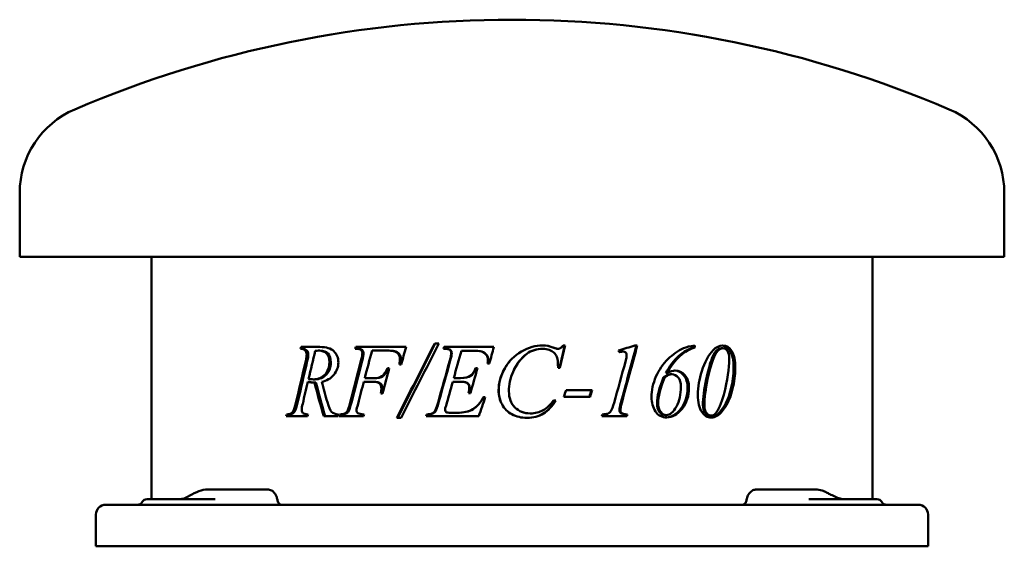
# Model space of a CAD drawing. Header units: millimetres. Extents: x 242 to 598, y 202 to 392.
import ezdxf

# ---------------------------------------------------------------- set-up
doc = ezdxf.new("R2010")
doc.units = ezdxf.units.MM
doc.header["$LTSCALE"] = 2
doc.layers.add('Widoczne (ISO)', color=7, linetype='Continuous', lineweight=50)

msp = doc.modelspace()

# ---------------------------------------------------------------- linework, layer by layer
at = {"layer": 'Widoczne (ISO)'}
for p, q in [((242.5, 306.5), (242.5, 329.5)), ((597.5, 306.5), (597.5, 329.5)), ((597.5, 306.5), (242.5, 306.5)), ((290, 219), (290, 306.5)), ((550, 219), (550, 306.5)), ((350.73, 273.92), (343.98, 273.92)), ((381.82, 273.92), (363.69, 273.92)), ((393.64, 275.15), (392.12, 275.15)), ((413.42, 273.92), (395.56, 273.92)), ((435.03, 273.62), (435.15, 273.62)), ((439.12, 274.5), (438.45, 274.5)), ((465.17, 274.43), (464.34, 274.43)), ((485.41, 274.37), (485.41, 273.72)), ((485.41, 273.72), (485.92, 273.72)), ((485.92, 274.43), (485.92, 273.72)), ((495.49, 273.47), (496.07, 273.47)), ((344.38, 273.25), (343.93, 273.25)), ((350.77, 272.62), (350.23, 272.62)), ((363.92, 273.25), (363.49, 273.25)), ((369.53, 272.62), (374.22, 272.62)), ((374.57, 272.62), (374.22, 272.62)), ((377.66, 272.43), (377.33, 272.43)), ((395.34, 273.25), (395.73, 273.25)), ((395.91, 273.25), (395.73, 273.25)), ((401.79, 272.58), (404.97, 272.58)), ((405.09, 272.58), (404.97, 272.58)), ((410.92, 270.96), (410.85, 270.96)), ((431.08, 273.25), (431.17, 273.25)), ((436.46, 273.25), (436.59, 273.25)), ((459.78, 272.25), (460.09, 272.25)), ((375.77, 266.26), (375.12, 266.26)), ((379.4, 267.61), (380.06, 267.61)), ((407.55, 266.28), (406.88, 266.28)), ((411.19, 267.92), (411.87, 267.92)), ((436.61, 266.39), (437.28, 266.39)), ((474.67, 263), (475.09, 263)), ((475.46, 264.55), (475.89, 264.55)), ((477.17, 264.1), (477.62, 264.1)), ((346.95, 261.36), (346.38, 261.36)), ((348.93, 262.24), (348.38, 262.24)), ((349.29, 261.08), (348.74, 261.08)), ((366.58, 261.36), (369.65, 261.36)), ((369.95, 262.67), (366.91, 262.67)), ((370.03, 261.36), (369.65, 261.36)), ((370.33, 262.67), (369.95, 262.67)), ((398.62, 261.38), (401.04, 261.38)), ((401.35, 262.69), (398.98, 262.69)), ((401.19, 261.38), (401.04, 261.38)), ((401.49, 262.69), (401.35, 262.69)), ((372.66, 257.17), (373.34, 257.17)), ((404.26, 257.22), (404.99, 257.22)), ((410.38, 255.87), (409.71, 255.87)), ((438.74, 255.89), (448.14, 255.89)), ((448.87, 258.34), (439.48, 258.34)), ((342.7, 253.78), (342.1, 253.78)), ((435.82, 254.62), (434.95, 254.62)), ((338.63, 248.92), (346.3, 248.92)), ((339.42, 249.6), (338.79, 249.6)), ((340.85, 249.88), (340.23, 249.88)), ((341.72, 250.72), (341.11, 250.72)), ((352.11, 248.92), (357.28, 248.92)), ((357.73, 248.92), (366.48, 248.92)), ((358.42, 249.6), (357.94, 249.6)), ((360.1, 249.86), (359.64, 249.86)), ((361.05, 250.7), (360.6, 250.7)), ((389, 248.92), (408.02, 248.92)), ((389.48, 249.6), (389.24, 249.6)), ((392.38, 250.7), (392.16, 250.7)), ((400.11, 250.17), (397.88, 250.17)), ((400.27, 250.17), (400.11, 250.17)), ((426.55, 249.96), (426.6, 249.96)), ((452.33, 248.92), (461.43, 248.92)), ((461.29, 249.6), (461.61, 249.6)), ((475.26, 249.33), (475.69, 249.33)), ((491.22, 249.17), (491.77, 249.17)), ((493.33, 249.05), (493.9, 249.05)), ((378.53, 248.35), (380.06, 248.35)), ((319.28, 222.5), (310.42, 222.5)), ((330.29, 222.5), (319.28, 222.5)), ((331.87, 222.5), (330.29, 222.5)), ((508.13, 222.5), (509.71, 222.5)), ((520.63, 222.5), (509.71, 222.5)), ((529.41, 222.5), (520.63, 222.5)), ((273.5, 217), (278, 217)), ((562, 217), (278, 217)), ((288.43, 219), (303.91, 219)), ((312.95, 219), (303.91, 219)), ((536.09, 219), (527.05, 219)), ((536.09, 219), (551.57, 219)), ((562, 217), (566.5, 217)), ((270, 213.5), (270, 202)), ((570, 213.5), (570, 202)), ((270, 202), (278, 202)), ((562, 202), (278, 202)), ((562, 202), (570, 202))]:
    msp.add_line(p, q, dxfattribs=at)
for centre, radius, start, end in [((420, -8), 400, 66.7905, 113.2095), ((275.28, 329.5), 32.78, 113.2095, 180), ((564.72, 329.5), 32.78, 0, 66.7905), ((273.5, 213.5), 3.5, 90, 180), ((284.97, 219), 2, 270, 330), ((288.43, 217), 2, 90, 150), ((551.57, 217), 2, 30, 90), ((555.03, 219), 2, 210, 270), ((566.5, 213.5), 3.5, 0, 90)]:
    msp.add_arc(centre, radius, start, end, dxfattribs=at)
for centre, major_axis, ratio, start_param, end_param in [((306.36, 219.11), (0.1, 2.5), 0.341609, 0.168083, 0.169923), ((531.95, 217.72), (1.24, 3.82), 0.498657, 6.191246, 6.194433), ((303.74, 217.96), (-0.95, 1.76), 0.572665, 6.282714, 6.285264)]:
    msp.add_ellipse(centre, major_axis=major_axis, ratio=ratio, start_param=start_param, end_param=end_param, dxfattribs=at)
for points in [[(343.8, 273.25), (343.86, 273.47), (343.92, 273.7), (343.98, 273.92)], [(344.38, 273.25), (344.44, 273.47), (344.5, 273.7), (344.56, 273.92)], [(363.49, 273.25), (363.55, 273.47), (363.62, 273.7), (363.69, 273.92)], [(363.92, 273.25), (363.99, 273.47), (364.05, 273.7), (364.12, 273.92)], [(378.53, 248.35), (382.99, 257.28), (387.53, 266.22), (392.12, 275.15)], [(378.85, 248.35), (383.27, 257.28), (387.78, 266.22), (392.34, 275.15)], [(393.64, 275.15), (389.06, 266.22), (384.52, 257.28), (380.06, 248.35)], [(381.82, 273.92), (381.23, 271.82), (380.65, 269.72), (380.06, 267.61)], [(395.34, 273.25), (395.42, 273.47), (395.49, 273.7), (395.56, 273.92)], [(395.53, 273.25), (395.61, 273.47), (395.68, 273.7), (395.75, 273.92)], [(413.42, 273.92), (412.9, 271.92), (412.38, 269.92), (411.87, 267.92)], [(431.04, 274.5), (432.23, 274.49), (433.56, 274.2), (435.03, 273.62)], [(431.09, 274.5), (432.29, 274.5), (433.65, 274.2), (435.15, 273.62)], [(435.03, 273.62), (435.69, 273.37), (436.17, 273.25), (436.46, 273.25)], [(435.15, 273.62), (435.81, 273.37), (436.29, 273.25), (436.59, 273.25)], [(438.97, 274.5), (438.36, 271.79), (437.76, 269.09), (437.15, 266.39)], [(439.12, 274.5), (438.51, 271.79), (437.89, 269.09), (437.28, 266.39)], [(458.44, 272.7), (460.42, 273.28), (462.39, 273.86), (464.34, 274.43)], [(464.82, 274.43), (462.98, 267.54), (461.12, 260.65), (459.24, 253.76)], [(465.17, 274.43), (463.31, 267.54), (461.44, 260.65), (459.55, 253.76)], [(481.79, 273.43), (482.91, 273.92), (484.3, 274.26), (485.92, 274.43)], [(492.48, 272.74), (493.56, 273.87), (494.75, 274.43), (496.04, 274.43)], [(345.61, 268.9), (345.86, 269.91), (345.98, 270.69), (345.98, 271.25)], [(346.18, 268.9), (346.43, 269.91), (346.55, 270.69), (346.55, 271.25)], [(349.07, 272.47), (348.26, 269.12), (347.45, 265.76), (346.65, 262.4)], [(350.23, 272.62), (349.9, 272.62), (349.51, 272.57), (349.07, 272.47)], [(365.55, 268.9), (365.88, 270.11), (366.04, 271.06), (366.04, 271.76)], [(365.97, 268.9), (366.29, 270.11), (366.45, 271.06), (366.45, 271.76)], [(369.53, 272.62), (368.66, 269.3), (367.78, 265.98), (366.91, 262.67)], [(377.33, 272.43), (376.86, 272.55), (375.81, 272.62), (374.22, 272.62)], [(377.66, 272.43), (377.19, 272.55), (376.15, 272.62), (374.57, 272.62)], [(397.57, 268.98), (397.92, 270.19), (398.1, 271.12), (398.1, 271.76)], [(397.75, 268.98), (398.09, 270.19), (398.27, 271.12), (398.27, 271.76)], [(401.79, 272.58), (400.85, 269.28), (399.92, 265.98), (398.98, 262.69)], [(409.01, 272.25), (408.43, 272.47), (407.08, 272.58), (404.97, 272.58)], [(409.1, 272.25), (408.52, 272.47), (407.18, 272.58), (405.09, 272.58)], [(410.85, 270.96), (410.43, 271.52), (409.81, 271.95), (409.01, 272.25)], [(410.92, 270.96), (410.5, 271.52), (409.89, 271.95), (409.1, 272.25)], [(411.32, 269.33), (411.32, 269.98), (411.16, 270.53), (410.85, 270.96)], [(411.38, 269.33), (411.38, 269.98), (411.23, 270.53), (410.92, 270.96)], [(425.32, 271.45), (423.21, 269.91), (421.56, 267.74), (420.37, 264.94)], [(425.36, 271.45), (423.24, 269.91), (421.58, 267.74), (420.38, 264.94)], [(431.08, 273.25), (428.89, 273.25), (426.97, 272.65), (425.32, 271.45)], [(431.17, 273.25), (428.96, 273.25), (427.02, 272.65), (425.36, 271.45)], [(458.67, 272.02), (458.59, 272.25), (458.52, 272.47), (458.44, 272.7)], [(459.78, 272.25), (459.53, 272.25), (459.16, 272.19), (458.65, 272.09)], [(460.09, 272.25), (459.8, 272.25), (459.32, 272.17), (458.67, 272.02)], [(460.89, 268.61), (461.13, 269.51), (461.27, 270.02), (461.3, 270.14)], [(461.3, 270.14), (461.32, 270.39), (461.33, 270.63), (461.33, 270.86)], [(488.4, 265.18), (489.49, 268.5), (490.86, 271.02), (492.48, 272.74)], [(342.1, 253.78), (343.26, 258.82), (344.43, 263.86), (345.61, 268.9)], [(342.7, 253.78), (343.85, 258.82), (345.01, 263.86), (346.18, 268.9)], [(361.65, 253.83), (362.94, 258.85), (364.24, 263.87), (365.55, 268.9)], [(362.1, 253.83), (363.38, 258.85), (364.67, 263.87), (365.97, 268.9)], [(375.77, 266.26), (374.96, 263.23), (374.15, 260.2), (373.34, 257.17)], [(379.4, 267.61), (379.53, 268.37), (379.6, 269), (379.6, 269.49)], [(379.71, 267.61), (379.84, 268.37), (379.91, 269), (379.91, 269.49)], [(393.32, 253.89), (394.73, 258.92), (396.15, 263.95), (397.57, 268.98)], [(393.53, 253.89), (394.93, 258.92), (396.34, 263.95), (397.75, 268.98)], [(407.55, 266.28), (406.7, 263.26), (405.84, 260.24), (404.99, 257.22)], [(411.19, 267.92), (411.27, 268.48), (411.32, 268.95), (411.32, 269.33)], [(411.26, 267.92), (411.34, 268.48), (411.38, 268.95), (411.38, 269.33)], [(436.61, 266.39), (436.58, 267.06), (436.56, 267.73), (436.53, 268.41)], [(456.82, 253.76), (458.18, 258.71), (459.54, 263.66), (460.89, 268.61)], [(496.34, 256.71), (497.67, 261.95), (498.32, 266.21), (498.32, 269.49)], [(420.38, 264.94), (419.38, 262.64), (418.89, 260.3), (418.89, 257.93)], [(420.37, 264.94), (420.24, 264.62), (420.12, 264.31), (420, 264)], [(474.67, 263), (473.09, 259.25), (472.29, 256.11), (472.29, 253.56)], [(475.09, 263), (473.5, 259.25), (472.7, 256.11), (472.7, 253.56)], [(475.89, 264.55), (477.09, 265.12), (478.07, 265.41), (478.82, 265.41)], [(487.02, 256.71), (487.02, 259.52), (487.48, 262.35), (488.4, 265.18)], [(346.38, 261.36), (345.77, 258.71), (345.15, 256.07), (344.54, 253.42)], [(348.74, 261.08), (347.98, 261.06), (347.19, 261.16), (346.38, 261.36)], [(346.65, 262.4), (347.31, 262.29), (347.88, 262.24), (348.38, 262.24)], [(349, 261.08), (348.34, 261.09), (347.65, 261.18), (346.95, 261.36)], [(352.11, 248.92), (350.97, 252.97), (349.85, 257.03), (348.74, 261.08)], [(352.63, 248.92), (351.5, 252.97), (350.39, 257.03), (349.29, 261.08)], [(351.39, 261.36), (352.07, 258.92), (352.75, 256.47), (353.43, 254.03)], [(366.58, 261.36), (365.88, 258.73), (365.19, 256.09), (364.5, 253.46)], [(398.62, 261.38), (397.81, 258.5), (397.01, 255.61), (396.21, 252.72)], [(404.26, 257.22), (404.48, 257.98), (404.58, 258.63), (404.58, 259.18)], [(404.38, 257.22), (404.6, 257.98), (404.7, 258.63), (404.7, 259.18)], [(490, 262.3), (489.23, 258.65), (488.84, 255.55), (488.84, 252.99)], [(490.54, 262.3), (489.76, 258.65), (489.37, 255.55), (489.37, 252.99)], [(372.66, 257.17), (372.83, 257.91), (372.92, 258.52), (372.92, 258.99)], [(373.02, 257.17), (373.2, 257.91), (373.29, 258.52), (373.29, 258.99)], [(410.38, 255.87), (409.59, 253.55), (408.8, 251.24), (408.02, 248.92)], [(438.74, 255.89), (438.98, 256.71), (439.23, 257.52), (439.48, 258.34)], [(448.65, 258.34), (448.41, 257.52), (448.16, 256.71), (447.92, 255.89)], [(448.87, 258.34), (448.63, 257.52), (448.38, 256.71), (448.14, 255.89)], [(493.36, 249.9), (494.53, 251.24), (495.52, 253.51), (496.34, 256.71)], [(341.11, 250.72), (341.42, 251.31), (341.75, 252.33), (342.1, 253.78)], [(341.72, 250.72), (342.03, 251.31), (342.36, 252.33), (342.7, 253.78)], [(344.54, 253.42), (344.31, 252.52), (344.19, 251.76), (344.19, 251.15)], [(360.6, 250.7), (360.9, 251.2), (361.25, 252.25), (361.65, 253.83)], [(361.05, 250.7), (361.35, 251.2), (361.7, 252.25), (362.1, 253.83)], [(364.5, 253.46), (364.14, 252.23), (363.96, 251.42), (363.96, 251.01)], [(392.16, 250.7), (392.5, 251.2), (392.88, 252.27), (393.32, 253.89)], [(392.38, 250.7), (392.71, 251.2), (393.09, 252.27), (393.53, 253.89)], [(396.21, 252.72), (395.97, 252.03), (395.85, 251.5), (395.85, 251.13)], [(455.62, 250.72), (456.01, 251.29), (456.41, 252.31), (456.82, 253.76)], [(459.24, 253.76), (458.92, 252.55), (458.76, 251.67), (458.76, 251.13)], [(459.55, 253.76), (459.22, 252.55), (459.06, 251.67), (459.06, 251.13)], [(496.27, 252.21), (495.35, 250.75), (494.37, 249.7), (493.33, 249.05)], [(496.86, 252.21), (495.93, 250.75), (494.94, 249.7), (493.9, 249.05)], [(338.63, 248.92), (338.68, 249.15), (338.74, 249.37), (338.79, 249.6)], [(338.79, 249.6), (339.49, 249.64), (339.98, 249.73), (340.23, 249.88)], [(339.26, 248.92), (339.31, 249.15), (339.36, 249.37), (339.42, 249.6)], [(339.42, 249.6), (340.11, 249.64), (340.59, 249.73), (340.85, 249.88)], [(340.23, 249.88), (340.63, 250.09), (340.92, 250.37), (341.11, 250.72)], [(340.85, 249.88), (341.24, 250.09), (341.53, 250.37), (341.72, 250.72)], [(344.19, 251.15), (344.19, 250.67), (344.34, 250.3), (344.63, 250.03)], [(344.63, 250.03), (344.85, 249.84), (345.45, 249.69), (346.45, 249.6)], [(346.45, 249.6), (346.4, 249.37), (346.35, 249.15), (346.3, 248.92)], [(357.46, 249.6), (357.4, 249.37), (357.34, 249.15), (357.28, 248.92)], [(357.73, 248.92), (357.8, 249.15), (357.87, 249.37), (357.94, 249.6)], [(357.94, 249.6), (358.79, 249.62), (359.36, 249.71), (359.64, 249.86)], [(358.21, 248.92), (358.28, 249.15), (358.35, 249.37), (358.42, 249.6)], [(358.42, 249.6), (359.26, 249.62), (359.82, 249.71), (360.1, 249.86)], [(359.64, 249.86), (360.07, 250.07), (360.39, 250.35), (360.6, 250.7)], [(360.1, 249.86), (360.53, 250.07), (360.85, 250.35), (361.05, 250.7)], [(366.69, 249.6), (366.62, 249.37), (366.55, 249.15), (366.48, 248.92)], [(389, 248.92), (389.08, 249.15), (389.16, 249.37), (389.24, 249.6)], [(389.24, 249.6), (390.16, 249.62), (390.8, 249.71), (391.13, 249.86)], [(389.24, 248.92), (389.32, 249.15), (389.4, 249.37), (389.48, 249.6)], [(389.48, 249.6), (390.39, 249.62), (391.02, 249.71), (391.35, 249.86)], [(391.13, 249.86), (391.61, 250.08), (391.95, 250.36), (392.16, 250.7)], [(391.35, 249.86), (391.82, 250.08), (392.17, 250.36), (392.38, 250.7)], [(395.85, 251.13), (395.85, 250.86), (396, 250.61), (396.31, 250.39)], [(396.31, 250.39), (396.52, 250.24), (397.04, 250.17), (397.88, 250.17)], [(452.33, 248.92), (452.41, 249.15), (452.5, 249.37), (452.58, 249.6)], [(452.58, 249.6), (453.56, 249.62), (454.2, 249.71), (454.52, 249.84)], [(454.52, 249.84), (455, 250.06), (455.37, 250.35), (455.62, 250.72)], [(461.29, 249.6), (461.23, 249.37), (461.17, 249.15), (461.11, 248.92)], [(461.61, 249.6), (461.55, 249.37), (461.49, 249.15), (461.43, 248.92)], [(493.33, 249.05), (492.81, 248.72), (492.21, 248.54), (491.53, 248.5)], [(491.77, 249.17), (492.39, 249.17), (492.92, 249.41), (493.36, 249.9)], [(493.9, 249.05), (493.3, 248.68), (492.59, 248.49), (491.79, 248.49)], [(303.01, 219.85), (304.02, 220.44), (305.12, 221.04), (306.32, 221.58)], [(533.35, 221.46), (533.74, 221.25), (534.14, 221.04), (534.56, 220.83)], [(534.56, 220.83), (535.15, 220.54), (535.78, 220.25), (536.41, 219.96)], [(302.79, 219.72), (302.86, 219.76), (302.94, 219.81), (303.01, 219.85)], [(335.47, 218.48), (335.42, 218.71), (335.38, 218.94), (335.33, 219.16)], [(504.67, 219.16), (504.62, 218.94), (504.58, 218.71), (504.53, 218.48)], [(536.45, 219.94), (537.7, 219.36), (539.02, 219), (539.87, 219)]]:
    msp.add_open_spline(points, degree=3, dxfattribs=at)
for points, knots in [([(350.73, 273.92), (353.05, 273.92), (354.76, 273.41), (355.81, 272.38), (356.86, 271.35), (357.39, 269.99), (357.39, 268.31)], [0, 0, 0, 0, 1, 1, 1, 2, 2, 2, 2]), ([(415.17, 258.24), (415.17, 260.96), (415.9, 263.61), (417.37, 266.19), (418.83, 268.77), (420.84, 270.8), (423.39, 272.28), (425.94, 273.76), (428.51, 274.5), (431.09, 274.5)], [0, 0, 0, 0, 1, 1, 1, 2, 2, 2, 3, 3, 3, 3]), ([(436.59, 273.25), (436.89, 273.25), (437.14, 273.31), (437.36, 273.43), (437.58, 273.56), (437.94, 273.91), (438.45, 274.5)], [0, 0, 0, 0, 1, 1, 1, 2, 2, 2, 2]), ([(470.3, 255.79), (470.3, 258.31), (470.84, 260.79), (471.91, 263.24), (472.99, 265.69), (474.43, 267.8), (476.24, 269.55), (478.04, 271.31), (479.9, 272.6), (481.79, 273.43)], [0, 0, 0, 0, 1, 1, 1, 2, 2, 2, 3, 3, 3, 3]), ([(485.41, 273.72), (483.6, 273.23), (481.83, 272.2), (480.09, 270.62), (478.35, 269.05), (476.8, 267.03), (475.46, 264.55)], [0, 0, 0, 0, 1, 1, 1, 2, 2, 2, 2]), ([(485.92, 273.72), (484.1, 273.23), (482.31, 272.2), (480.55, 270.62), (478.8, 269.05), (477.24, 267.03), (475.89, 264.55)], [0, 0, 0, 0, 1, 1, 1, 2, 2, 2, 2]), ([(495.49, 273.47), (494.92, 273.47), (494.33, 273.19), (493.73, 272.64), (493.13, 272.08), (492.51, 270.91), (491.87, 269.14), (491.22, 267.37), (490.6, 265.09), (490, 262.3)], [0, 0, 0, 0, 1, 1, 1, 2, 2, 2, 3, 3, 3, 3]), ([(496.07, 273.47), (495.5, 273.47), (494.91, 273.19), (494.3, 272.64), (493.7, 272.08), (493.07, 270.91), (492.42, 269.14), (491.77, 267.37), (491.15, 265.09), (490.54, 262.3)], [0, 0, 0, 0, 1, 1, 1, 2, 2, 2, 3, 3, 3, 3]), ([(495.73, 274.42), (496.88, 274.33), (497.84, 273.68), (498.62, 272.46), (499.47, 271.15), (499.89, 269.08), (499.89, 266.24)], [0.073867, 0.073867, 0.073867, 0.073867, 1, 1, 1, 2, 2, 2, 2]), ([(496.04, 274.43), (497.32, 274.43), (498.38, 273.78), (499.23, 272.46), (500.08, 271.15), (500.51, 269.08), (500.51, 266.24)], [0, 0, 0, 0, 1, 1, 1, 2, 2, 2, 2]), ([(498.32, 269.49), (498.32, 270.85), (498.1, 271.86), (497.65, 272.5), (497.2, 273.15), (496.68, 273.47), (496.07, 273.47)], [0, 0, 0, 0, 1, 1, 1, 2, 2, 2, 2]), ([(345.98, 271.25), (345.98, 271.81), (345.79, 272.28), (345.41, 272.68), (345.03, 273.07), (344.49, 273.26), (343.8, 273.25)], [0, 0, 0, 0, 1, 1, 1, 2, 2, 2, 2]), ([(346.55, 271.25), (346.55, 271.81), (346.36, 272.28), (345.98, 272.68), (345.61, 273.07), (345.07, 273.26), (344.38, 273.25)], [0, 0, 0, 0, 1, 1, 1, 2, 2, 2, 2]), ([(354.15, 268.39), (354.15, 269.75), (353.82, 270.79), (353.17, 271.52), (352.52, 272.25), (351.53, 272.62), (350.23, 272.62)], [0, 0, 0, 0, 1, 1, 1, 2, 2, 2, 2]), ([(354.66, 268.39), (354.66, 269.75), (354.33, 270.79), (353.69, 271.52), (353.04, 272.25), (352.06, 272.62), (350.77, 272.62)], [0, 0, 0, 0, 1, 1, 1, 2, 2, 2, 2]), ([(366.04, 271.76), (366.04, 272.07), (365.97, 272.34), (365.82, 272.58), (365.68, 272.81), (365.47, 272.98), (365.18, 273.09), (364.9, 273.19), (364.33, 273.25), (363.49, 273.25)], [0, 0, 0, 0, 1, 1, 1, 2, 2, 2, 3, 3, 3, 3]), ([(366.45, 271.76), (366.45, 272.07), (366.38, 272.34), (366.24, 272.58), (366.1, 272.81), (365.89, 272.98), (365.6, 273.09), (365.32, 273.19), (364.76, 273.25), (363.92, 273.25)], [0, 0, 0, 0, 1, 1, 1, 2, 2, 2, 3, 3, 3, 3]), ([(379.6, 269.49), (379.6, 270.31), (379.38, 270.95), (378.96, 271.43), (378.53, 271.91), (377.99, 272.24), (377.33, 272.43)], [0, 0, 0, 0, 1, 1, 1, 2, 2, 2, 2]), ([(379.91, 269.49), (379.91, 270.31), (379.69, 270.95), (379.27, 271.43), (378.85, 271.91), (378.31, 272.24), (377.66, 272.43)], [0, 0, 0, 0, 1, 1, 1, 2, 2, 2, 2]), ([(398.1, 271.76), (398.1, 272.22), (397.94, 272.59), (397.61, 272.85), (397.29, 273.12), (396.66, 273.25), (395.73, 273.25)], [0, 0, 0, 0, 1, 1, 1, 2, 2, 2, 2]), ([(398.27, 271.76), (398.27, 272.22), (398.11, 272.59), (397.79, 272.85), (397.47, 273.12), (396.84, 273.25), (395.91, 273.25)], [0, 0, 0, 0, 1, 1, 1, 2, 2, 2, 2]), ([(436.53, 268.41), (436.48, 269.16), (436.34, 269.82), (436.11, 270.39), (435.89, 270.96), (435.56, 271.46), (435.11, 271.89), (434.66, 272.32), (434.1, 272.65), (433.43, 272.89), (432.75, 273.13), (432, 273.25), (431.17, 273.25)], [0, 0, 0, 0, 1, 1, 1, 2, 2, 2, 3, 3, 3, 4, 4, 4, 4]), ([(461.33, 270.86), (461.33, 271.3), (461.23, 271.64), (461.01, 271.88), (460.79, 272.13), (460.48, 272.25), (460.09, 272.25)], [0, 0, 0, 0, 1, 1, 1, 2, 2, 2, 2]), ([(348.38, 262.24), (350.13, 262.24), (351.54, 262.83), (352.58, 264.01), (353.63, 265.18), (354.15, 266.65), (354.15, 268.39)], [0, 0, 0, 0, 1, 1, 1, 2, 2, 2, 2]), ([(348.93, 262.24), (350.67, 262.24), (352.07, 262.83), (353.1, 264.01), (354.14, 265.18), (354.66, 266.65), (354.66, 268.39)], [0, 0, 0, 0, 1, 1, 1, 2, 2, 2, 2]), ([(357.39, 268.31), (357.39, 266.7), (356.84, 265.23), (355.76, 263.89), (354.69, 262.56), (353.22, 261.72), (351.39, 261.36)], [0, 0, 0, 0, 1, 1, 1, 2, 2, 2, 2]), ([(369.95, 262.67), (371.31, 262.67), (372.33, 262.9), (373.01, 263.35), (373.69, 263.81), (374.39, 264.78), (375.12, 266.26)], [0, 0, 0, 0, 1, 1, 1, 2, 2, 2, 2]), ([(370.33, 262.67), (371.68, 262.67), (372.7, 262.9), (373.37, 263.35), (374.04, 263.81), (374.74, 264.78), (375.47, 266.26)], [0, 0, 0, 0, 1, 1, 1, 2, 2, 2, 2]), ([(401.35, 262.69), (403, 262.69), (404.21, 262.94), (404.95, 263.46), (405.69, 263.97), (406.34, 264.91), (406.88, 266.28)], [0, 0, 0, 0, 1, 1, 1, 2, 2, 2, 2]), ([(401.49, 262.69), (403.13, 262.69), (404.33, 262.94), (405.07, 263.46), (405.8, 263.97), (406.44, 264.91), (406.98, 266.28)], [0, 0, 0, 0, 1, 1, 1, 2, 2, 2, 2]), ([(415.21, 258.24), (415.21, 260.96), (415.93, 263.61), (417.39, 266.19), (418.12, 267.5), (418.99, 268.66), (420, 269.68)], [0, 0, 0, 0, 1, 1, 1, 1.505079, 1.505079, 1.505079, 1.505079]), ([(477.17, 264.1), (476.79, 264.1), (476.42, 264.03), (476.07, 263.88), (475.72, 263.74), (475.26, 263.45), (474.67, 263)], [0, 0, 0, 0, 1, 1, 1, 2, 2, 2, 2]), ([(477.62, 264.1), (477.23, 264.1), (476.86, 264.03), (476.51, 263.88), (476.16, 263.74), (475.69, 263.45), (475.09, 263)], [0, 0, 0, 0, 1, 1, 1, 2, 2, 2, 2]), ([(480.89, 259.56), (480.89, 261.02), (480.57, 262.14), (479.94, 262.92), (479.3, 263.71), (478.53, 264.1), (477.62, 264.1)], [0, 0, 0, 0, 1, 1, 1, 2, 2, 2, 2]), ([(478.62, 265.4), (479.9, 265.33), (480.98, 264.77), (481.88, 263.71), (482.84, 262.58), (483.32, 261.06), (483.32, 259.14)], [0.061368, 0.061368, 0.061368, 0.061368, 1, 1, 1, 2, 2, 2, 2]), ([(478.82, 265.41), (480.22, 265.41), (481.4, 264.84), (482.36, 263.71), (483.33, 262.58), (483.81, 261.06), (483.81, 259.14)], [0, 0, 0, 0, 1, 1, 1, 2, 2, 2, 2]), ([(499.89, 266.24), (499.89, 263.81), (499.58, 261.32), (498.95, 258.79), (498.33, 256.26), (497.44, 254.06), (496.27, 252.21)], [0, 0, 0, 0, 1, 1, 1, 2, 2, 2, 2]), ([(500.51, 266.24), (500.51, 263.81), (500.19, 261.32), (499.56, 258.79), (498.93, 256.26), (498.04, 254.06), (496.86, 252.21)], [0, 0, 0, 0, 1, 1, 1, 2, 2, 2, 2]), ([(372.92, 258.99), (372.92, 259.76), (372.69, 260.34), (372.23, 260.75), (371.77, 261.16), (370.9, 261.36), (369.65, 261.36)], [0, 0, 0, 0, 1, 1, 1, 2, 2, 2, 2]), ([(373.29, 258.99), (373.29, 259.76), (373.05, 260.34), (372.6, 260.75), (372.14, 261.16), (371.28, 261.36), (370.03, 261.36)], [0, 0, 0, 0, 1, 1, 1, 2, 2, 2, 2]), ([(404.58, 259.18), (404.58, 259.71), (404.48, 260.13), (404.27, 260.44), (404.06, 260.76), (403.77, 260.99), (403.4, 261.15), (403.03, 261.3), (402.24, 261.38), (401.04, 261.38)], [0, 0, 0, 0, 1, 1, 1, 2, 2, 2, 3, 3, 3, 3]), ([(404.7, 259.18), (404.7, 259.71), (404.6, 260.13), (404.39, 260.44), (404.18, 260.76), (403.9, 260.99), (403.53, 261.15), (403.16, 261.3), (402.38, 261.38), (401.19, 261.38)], [0, 0, 0, 0, 1, 1, 1, 2, 2, 2, 3, 3, 3, 3]), ([(475.69, 249.33), (476.98, 249.33), (478.17, 250.36), (479.26, 252.42), (480.35, 254.47), (480.89, 256.85), (480.89, 259.56)], [0, 0, 0, 0, 1, 1, 1, 2, 2, 2, 2]), ([(400.11, 250.17), (402.48, 250.17), (404.39, 250.59), (405.83, 251.45), (407.27, 252.3), (408.57, 253.77), (409.71, 255.87)], [0, 0, 0, 0, 1, 1, 1, 2, 2, 2, 2]), ([(400.27, 250.17), (402.62, 250.17), (404.51, 250.59), (405.94, 251.45), (407.37, 252.3), (408.65, 253.77), (409.79, 255.87)], [0, 0, 0, 0, 1, 1, 1, 2, 2, 2, 2]), ([(425.42, 248.35), (423.38, 248.35), (421.57, 248.78), (420, 249.63), (418.43, 250.48), (417.23, 251.68), (416.41, 253.23), (415.58, 254.79), (415.17, 256.45), (415.17, 258.24)], [0, 0, 0, 0, 1, 1, 1, 2, 2, 2, 3, 3, 3, 3]), ([(420, 249.63), (420, 249.63), (420, 249.63), (420, 249.63), (418.44, 250.48), (417.25, 251.68), (416.43, 253.23), (415.62, 254.79), (415.21, 256.45), (415.21, 258.24)], [0.999999, 0.999999, 0.999999, 0.999999, 1, 1, 1, 2, 2, 2, 3, 3, 3, 3]), ([(418.89, 257.93), (418.89, 255.51), (419.6, 253.57), (421.03, 252.13), (422.46, 250.69), (424.32, 249.96), (426.6, 249.96)], [0, 0, 0, 0, 1, 1, 1, 2, 2, 2, 2]), ([(475.85, 248.49), (474.04, 248.49), (472.66, 249.23), (471.71, 250.7), (470.77, 252.17), (470.3, 253.87), (470.3, 255.79)], [0, 0, 0, 0, 1, 1, 1, 2, 2, 2, 2]), ([(483.32, 259.14), (483.32, 256.19), (482.5, 253.69), (480.84, 251.61), (479.24, 249.61), (477.5, 248.57), (475.63, 248.5)], [0, 0, 0, 0, 1, 1, 1, 1.964847, 1.964847, 1.964847, 1.964847]), ([(483.81, 259.14), (483.81, 256.19), (482.99, 253.69), (481.31, 251.61), (479.64, 249.53), (477.82, 248.49), (475.85, 248.49)], [0, 0, 0, 0, 1, 1, 1, 2, 2, 2, 2]), ([(491.79, 248.49), (490.45, 248.49), (489.31, 249.15), (488.4, 250.47), (487.48, 251.78), (487.02, 253.86), (487.02, 256.71)], [0, 0, 0, 0, 1, 1, 1, 2, 2, 2, 2]), ([(353.43, 254.03), (353.95, 252.23), (354.46, 251.06), (354.97, 250.52), (355.47, 249.97), (356.3, 249.67), (357.46, 249.6)], [0, 0, 0, 0, 1, 1, 1, 2, 2, 2, 2]), ([(420, 253.46), (420.29, 252.98), (420.63, 252.53), (421.02, 252.13), (422.44, 250.69), (424.29, 249.96), (426.55, 249.96)], [0.720451, 0.720451, 0.720451, 0.720451, 1, 1, 1, 2, 2, 2, 2]), ([(435.7, 254.62), (434.37, 252.47), (432.89, 250.89), (431.25, 249.87), (429.62, 248.86), (427.67, 248.35), (425.4, 248.35)], [0, 0, 0, 0, 1, 1, 1, 1.996916, 1.996916, 1.996916, 1.996916]), ([(435.82, 254.62), (434.48, 252.47), (432.99, 250.89), (431.34, 249.87), (429.69, 248.86), (427.72, 248.35), (425.42, 248.35)], [0, 0, 0, 0, 1, 1, 1, 2, 2, 2, 2]), ([(426.6, 249.96), (428.33, 249.96), (429.87, 250.35), (431.21, 251.11), (432.55, 251.87), (433.8, 253.04), (434.95, 254.62)], [0, 0, 0, 0, 1, 1, 1, 2, 2, 2, 2]), ([(472.29, 253.56), (472.29, 252.25), (472.59, 251.22), (473.2, 250.47), (473.8, 249.71), (474.49, 249.33), (475.26, 249.33)], [0, 0, 0, 0, 1, 1, 1, 2, 2, 2, 2]), ([(472.7, 253.56), (472.7, 252.25), (473, 251.22), (473.61, 250.47), (474.22, 249.71), (474.91, 249.33), (475.69, 249.33)], [0, 0, 0, 0, 1, 1, 1, 2, 2, 2, 2]), ([(488.84, 252.99), (488.84, 251.71), (489.07, 250.75), (489.54, 250.12), (490, 249.48), (490.56, 249.17), (491.22, 249.17)], [0, 0, 0, 0, 1, 1, 1, 2, 2, 2, 2]), ([(489.37, 252.99), (489.37, 251.71), (489.61, 250.75), (490.08, 250.12), (490.55, 249.48), (491.11, 249.17), (491.77, 249.17)], [0, 0, 0, 0, 1, 1, 1, 2, 2, 2, 2]), ([(363.96, 251.01), (363.96, 250.6), (364.12, 250.28), (364.42, 250.06), (364.73, 249.83), (365.48, 249.68), (366.69, 249.6)], [0, 0, 0, 0, 1, 1, 1, 2, 2, 2, 2]), ([(458.76, 251.13), (458.76, 250.68), (458.91, 250.33), (459.21, 250.09), (459.5, 249.84), (460.2, 249.68), (461.29, 249.6)], [0, 0, 0, 0, 1, 1, 1, 2, 2, 2, 2]), ([(459.06, 251.13), (459.06, 250.68), (459.21, 250.33), (459.51, 250.09), (459.81, 249.84), (460.51, 249.68), (461.61, 249.6)], [0, 0, 0, 0, 1, 1, 1, 2, 2, 2, 2]), ([(306.32, 221.58), (307.33, 222.03), (308.42, 222.34), (309.81, 222.48), (310.11, 222.5), (310.42, 222.5)], [0, 0, 0, 0, 0.3458632, 0.3458632, 0.4423646, 0.4423646, 0.4423646, 0.4423646]), ([(335.33, 219.16), (335.25, 219.52), (335.14, 219.86), (334.85, 220.52), (334.67, 220.84), (334.08, 221.63), (333.66, 221.94), (332.79, 222.42), (332.28, 222.5), (331.87, 222.5)], [-0.3798615, -0.3798615, -0.3798615, -0.3798615, -0.327429, -0.327429, -0.2719289, -0.2719289, -0.1686107, -0.1686107, 0, 0, 0, 0]), ([(508.13, 222.5), (507.94, 222.5), (507.74, 222.48), (507.07, 222.35), (506.63, 222.14), (505.85, 221.53), (505.52, 221.15), (504.98, 220.23), (504.79, 219.71), (504.67, 219.16)], [-0.6199004, -0.6199004, -0.6199004, -0.6199004, -0.5338875, -0.5338875, -0.3479111, -0.3479111, -0.1719584, -0.1719584, -0.0008696, -0.0008696, -0.0008696, -0.0008696]), ([(529.41, 222.5), (530.24, 222.5), (531.07, 222.35), (532.37, 221.93), (532.87, 221.72), (533.35, 221.46)], [0, 0, 0, 0, 0.2663874, 0.2663874, 0.4376416, 0.4376416, 0.4376416, 0.4376416]), ([(300.13, 219), (300.64, 219), (301.25, 219.1), (302.17, 219.42), (302.49, 219.56), (302.79, 219.72)], [0, 0, 0, 0, 0.2720341, 0.2720341, 0.4131673, 0.4131673, 0.4131673, 0.4131673]), ([(336.98, 217), (336.91, 217), (336.83, 217.01), (336.55, 217.06), (336.35, 217.15), (336, 217.42), (335.85, 217.59), (335.61, 218.01), (335.52, 218.24), (335.47, 218.48)], [-0.2660098, -0.2660098, -0.2660098, -0.2660098, -0.2363478, -0.2363478, -0.1555809, -0.1555809, -0.0766825, -0.0766825, 0, 0, 0, 0]), ([(504.53, 218.48), (504.48, 218.27), (504.41, 218.07), (504.22, 217.7), (504.1, 217.54), (503.8, 217.24), (503.61, 217.13), (503.28, 217.02), (503.15, 217), (503.02, 217)], [-0.5308137, -0.5308137, -0.5308137, -0.5308137, -0.4641739, -0.4641739, -0.3970959, -0.3970959, -0.3159967, -0.3159967, -0.264871, -0.264871, -0.264871, -0.264871])]:
    msp.add_open_spline(points, degree=3, knots=knots, dxfattribs=at)

doc.saveas('drawing.dxf')
